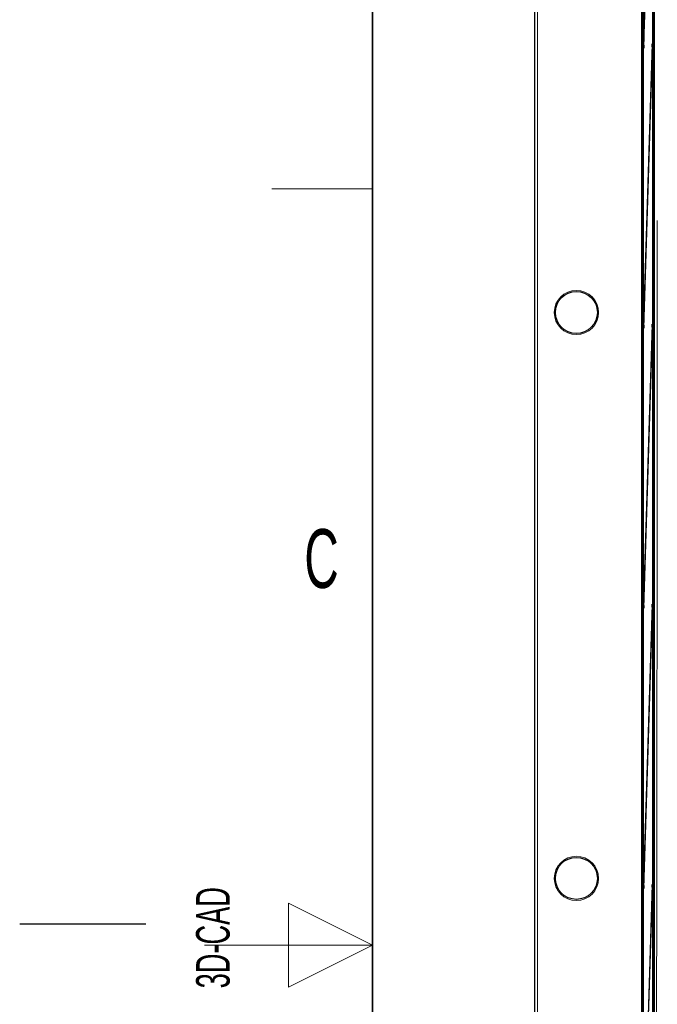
# Model space of a CAD drawing. Header units: millimetres. Extents: x 5 to 418, y 2 to 292.
# Tile 4 of 67: x 5 to 43, y 144 to 202. Entities that reach past the tile are written whole.
import ezdxf

# ---------------------------------------------------------------- set-up
doc = ezdxf.new("R2010")
doc.units = ezdxf.units.MM
doc.layers.add('SLD-0', color=7, linetype='Continuous')
doc.styles.add('SLDTEXTSTYLE1', font='TXT', dxfattribs={"width": 0.605})

msp = doc.modelspace()

# ---------------------------------------------------------------- linework, layer by layer
at = {"color": 7, "linetype": 'Continuous', "lineweight": 25}
for p, q in [((35.6225, 253.0563), (35.6225, 83.0563)), ((42.0327, 246.0554), (42.0327, 90.5424)), ((42.7463, 245.5828), (42.7463, 114.1685)), ((42.0991, 239.6897), (42.0991, 94.0563)), ((42.107, 94.0563), (42.107, 239.6897)), ((42.6635, 239.6897), (42.6635, 114.823)), ((42.6713, 114.823), (42.6713, 239.6897)), ((42.6399, 217.5349), (42.1267, 200.9979)), ((42.1306, 200.6226), (42.6437, 217.1596)), ((42.1267, 200.9979), (42.1306, 200.6226)), ((42.1417, 200.9817), (42.1267, 200.9979)), ((42.6399, 200.8682), (42.1267, 184.3312)), ((42.1306, 183.9559), (42.6437, 200.4929)), ((42.6437, 200.4929), (42.6399, 200.8682)), ((42.1267, 184.3312), (42.1306, 183.9559)), ((42.1417, 184.315), (42.1267, 184.3312)), ((42.6399, 184.2015), (42.1267, 167.6646)), ((42.6437, 183.8262), (42.6399, 184.2015)), ((42.1306, 167.2893), (42.6437, 183.8262)), ((42.1267, 167.6646), (42.1306, 167.2893)), ((42.1417, 167.6484), (42.1267, 167.6646)), ((42.6399, 167.5349), (42.1267, 150.9979)), ((42.6437, 167.1596), (42.6399, 167.5349)), ((42.1306, 150.6226), (42.6437, 167.1596)), ((42.1267, 150.9979), (42.1306, 150.6226)), ((42.1417, 150.9817), (42.1267, 150.9979)), ((42.6399, 150.8682), (42.1267, 134.3312)), ((42.6437, 150.4929), (42.6399, 150.8682)), ((42.1306, 133.9559), (42.6437, 150.4929))]:
    msp.add_line(p, q, dxfattribs=at)
at = {"color": 7, "linetype": 'Continuous', "lineweight": 18}
for p, q in [((35.6429, 83.0563), (35.6429, 253.0563)), ((35.8095, 253.0563), (35.8095, 83.0563)), ((42.738, 114.4606), (42.738, 241.2219)), ((42.0032, 114.468), (42.0032, 239.6447))]:
    msp.add_line(p, q, dxfattribs=at)
for centre in [(38.1225, 184.8897), (38.1225, 151.223)]:
    msp.add_circle(centre, 1.3167, dxfattribs=at)
at = {"color": 7, "linetype": 'Continuous', "lineweight": 25}
for centre in [(38.1225, 184.8897), (38.1225, 151.223)]:
    msp.add_circle(centre, 1.25, dxfattribs=at)
at = {"color": 7, "linetype": 'Continuous', "lineweight": 18}
msp.add_open_spline([(42.799, 90.7073), (42.8126, 96.7089), (42.8365, 107.2331), (42.8647, 122.3193), (42.8869, 135.9387), (42.9054, 149.5741), (42.9204, 163.1908), (42.9319, 176.7867), (42.9367, 185.836), (42.9391, 190.3606)], degree=3, knots=[0, 0, 0, 0, 0.1814894, 0.3182486, 0.4550077, 0.5917253, 0.7284429, 0.8642214, 1, 1, 1, 1], dxfattribs=at)
at = {"layer": 'SLD-0', "lineweight": 35}
msp.add_line((26, 282.5), (26, 12), dxfattribs=at)
at = {"layer": 'SLD-0', "lineweight": 18}
msp.add_line((20, 192.25), (26, 192.25), dxfattribs=at)
at = {"layer": 'SLD-0', "color": 7, "linetype": 'Continuous', "lineweight": 18}
for p, q in [((26, 147.25), (21, 149.75)), ((21, 149.75), (21, 144.75)), ((16, 147.25), (26, 147.25)), ((21, 144.75), (26, 147.25))]:
    msp.add_line(p, q, dxfattribs=at)
at = {"layer": 'SLD-0'}
msp.add_line((12.5, 148.5), (5, 148.5), dxfattribs=at)

# ---------------------------------------------------------------- texts
at = {"layer": 'SLD-0', "insert": (22.9597, 172.0011), "char_height": 3.5, "attachment_point": 2, "style": 'SLDTEXTSTYLE1'}
msp.add_mtext('C', dxfattribs=at)
at = {"layer": 'SLD-0', "insert": (15.4939, 144.6806), "char_height": 2, "attachment_point": 1, "rotation": 90, "style": 'SLDTEXTSTYLE1'}
msp.add_mtext('3D-CAD', dxfattribs=at)

doc.saveas('drawing.dxf')
